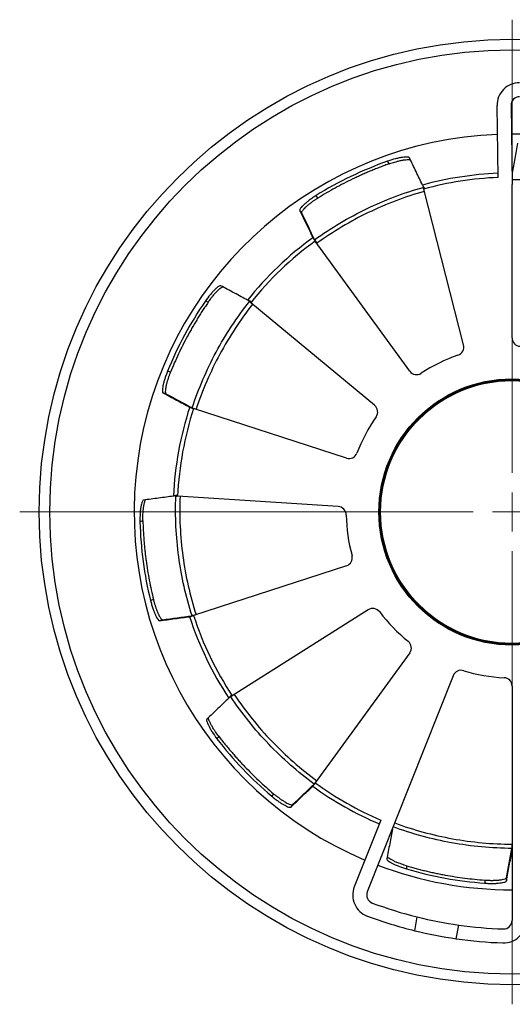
# Model space of a CAD drawing. Header units: millimetres. Extents: x 58 to 97, y 55 to 167.
# Tile 3 of 4: x 58 to 71, y 141 to 167. Entities that reach past the tile are written whole.
import ezdxf

# ---------------------------------------------------------------- set-up
doc = ezdxf.new("R2010")
doc.units = ezdxf.units.MM

# ---------------------------------------------------------------- blocks, each defined once
blk = doc.blocks.new('SW_CENTERMARKSYMBOL_0')
at = {"color": 0, "linetype": 'Continuous', "lineweight": 18}
for p, q in [((0, 1), (0, 12.596)), ((0, 0), (0, 0.5)), ((-1, 0), (-12.596, 0)), ((0, 0), (-0.5, 0)), ((0, 0), (0, -0.5)), ((0, 0), (0.5, 0)), ((0, -1), (0, -12.596))]:
    blk.add_line(p, q, dxfattribs=at)
blk = doc.blocks.new('SW_CENTERMARKSYMBOL_2')
at = {"color": 0, "linetype": 'Continuous', "lineweight": 18}
for p, q in [((0, 1), (0, 9.774)), ((0, 0), (0, 0.5)), ((-1, 0), (-9.774, 0)), ((0, 0), (-0.5, 0)), ((0, 0), (0, -0.5)), ((0, 0), (0.5, 0)), ((1, 0), (9.774, 0)), ((0, -1), (0, -9.774))]:
    blk.add_line(p, q, dxfattribs=at)

msp = doc.modelspace()

# ---------------------------------------------------------------- linework, layer by layer
at = {"color": 7, "linetype": 'Continuous', "lineweight": 25}
for p, q in [((70.413, 162.502), (70.382, 164.341)), ((70.74, 164.347), (70.773, 162.323)), ((67.632, 162.854), (67.585, 162.918)), ((70.771, 162.616), (70.768, 162.616)), ((70.77, 162.602), (70.768, 162.602)), ((70.771, 162.602), (70.77, 162.602)), ((70.771, 162.602), (70.771, 162.463)), ((70.773, 162.323), (70.768, 162.323)), ((70.768, 158.398), (70.768, 162.323)), ((65.801, 161.975), (65.754, 162.039)), ((69.526, 158.221), (68.506, 162.206)), ((65.383, 161.597), (65.337, 161.66)), ((65.681, 160.95), (65.68, 160.949)), ((65.681, 160.95), (65.774, 160.821)), ((68.15, 157.547), (65.733, 160.874)), ((62.993, 159.308), (62.918, 159.333)), ((67.249, 156.674), (64.082, 159.298)), ((62.028, 157.521), (61.953, 157.545)), ((61.913, 156.969), (61.838, 156.994)), ((62.534, 156.621), (62.685, 156.572)), ((62.534, 156.621), (62.534, 156.62)), ((66.531, 155.32), (62.621, 156.59)), ((66.316, 154.084), (62.211, 154.345)), ((61.324, 153.713), (61.249, 153.689)), ((66.531, 152.566), (62.621, 151.296)), ((61.595, 151.7), (61.52, 151.676)), ((67.083, 151.439), (63.609, 149.238)), ((61.825, 151.186), (61.75, 151.162)), ((62.533, 151.269), (62.683, 151.318)), ((62.533, 151.269), (62.533, 151.269)), ((68.15, 150.339), (65.733, 147.012)), ((69.259, 149.751), (67.064, 144.221)), ((70.768, 149.488), (70.768, 143.491)), ((63.571, 149.214), (63.593, 149.228)), ((63.263, 148.206), (63.217, 148.142)), ((65.677, 146.939), (65.77, 147.067)), ((65.677, 146.939), (65.678, 146.939)), ((65.678, 146.939), (65.679, 146.938)), ((64.665, 146.736), (64.619, 146.673)), ((65.154, 146.456), (65.107, 146.393)), ((67.41, 146.062), (66.732, 144.353)), ((67.703, 145.83), (67.705, 145.829)), ((70.766, 145.284), (70.766, 145.443)), ((70.766, 145.284), (70.767, 145.284)), ((70.768, 145.27), (70.766, 145.27)), ((70.767, 145.284), (70.768, 145.284)), ((68.068, 144.89), (68.068, 144.811)), ((70.067, 144.525), (70.067, 144.446)), ((70.627, 144.586), (70.627, 144.507)), ((68.279, 143.23), (68.343, 143.582)), ((69.339, 143.024), (69.403, 143.375))]:
    msp.add_line(p, q, dxfattribs=at)
at = {"color": 7, "linetype": 'Continuous', "lineweight": 25, "flags": 128}
for points in [[(68.495, 162.249), (68.499, 162.236), (68.502, 162.224)], [(65.68, 160.949), (65.68, 160.949), (65.68, 160.949), (65.68, 160.949), (65.679, 160.949), (65.679, 160.949), (65.679, 160.948), (65.679, 160.948), (65.679, 160.948)], [(65.679, 160.948), (65.684, 160.942), (65.689, 160.934), (65.695, 160.926), (65.702, 160.916), (65.709, 160.906), (65.717, 160.896), (65.725, 160.885), (65.733, 160.874)], [(64.047, 159.327), (64.058, 159.318), (64.067, 159.31)], [(62.534, 156.62), (62.534, 156.62), (62.534, 156.62), (62.534, 156.62), (62.534, 156.619), (62.534, 156.619), (62.533, 156.619), (62.533, 156.619), (62.533, 156.619)], [(62.533, 156.619), (62.541, 156.616), (62.55, 156.613), (62.56, 156.61), (62.571, 156.607), (62.583, 156.603), (62.595, 156.599), (62.608, 156.595), (62.621, 156.59)], [(62.166, 154.348), (62.18, 154.347), (62.193, 154.346)], [(62.533, 151.267), (62.541, 151.27), (62.55, 151.273), (62.56, 151.276), (62.571, 151.279), (62.583, 151.283), (62.595, 151.287), (62.608, 151.291), (62.621, 151.296)], [(62.533, 151.269), (62.533, 151.268), (62.533, 151.268), (62.533, 151.268), (62.533, 151.268), (62.533, 151.268), (62.533, 151.268), (62.533, 151.267), (62.533, 151.267)], [(65.679, 146.938), (65.684, 146.944), (65.689, 146.952), (65.695, 146.96), (65.702, 146.97), (65.709, 146.98), (65.717, 146.99), (65.725, 147.001), (65.733, 147.012)]]:
    msp.add_lwpolyline(points, dxfattribs=at)
at = {"color": 7, "linetype": 'Continuous', "lineweight": 25}
for radius in [12.096, 11.824, 3.407, 3.386, 3.364]:
    msp.add_circle((70.768, 153.943), radius, dxfattribs=at)
for centre, radius, start, end in [((70.956, 164.35), 0.573, 89.7539, 180.9432), ((70.956, 164.35), 0.216, 89.7539, 180.9432), ((70.768, 153.943), 9.668, 92.2171, 247.0839), ((70.768, 153.943), 9.668, 69.301, 90.0985), ((70.768, 153.943), 9.523, 109.5282, 121.7728), ((70.768, 153.943), 8.673, 92.3633, 105.3184), ((70.768, 153.943), 8.567, 92.3809, 105.3111), ((70.768, 153.943), 8.673, 125.9826, 141.3184), ((70.768, 153.943), 8.567, 126, 141.3111), ((70.768, 153.943), 9.523, 145.5282, 157.7728), ((69.31, 158.166), 0.224, 289.0571, 14.3578), ((70.984, 158.398), 0.216, 180, 267.2243), ((70.768, 153.943), 4.244, 109.0571, 123.2243), ((68.325, 157.674), 0.216, 216, 303.2243), ((70.768, 153.943), 8.673, 161.9826, 177.3184), ((70.768, 153.943), 8.567, 162, 177.3111), ((67.106, 156.502), 0.224, 325.0571, 50.3578), ((70.768, 153.943), 4.244, 145.0571, 159.2243), ((66.598, 155.525), 0.216, 252, 339.2243), ((66.301, 153.861), 0.224, 1.0571, 86.3578), ((70.768, 153.943), 9.523, 181.5282, 193.7728), ((70.768, 153.943), 4.244, 181.0571, 195.2243), ((66.465, 152.772), 0.216, 288, 15.2243), ((67.203, 151.251), 0.224, 37.0571, 122.3578), ((70.768, 153.943), 8.673, 197.9826, 213.3184), ((70.768, 153.943), 8.567, 198, 213.3111), ((70.768, 153.943), 4.244, 217.0571, 231.2243), ((67.975, 150.466), 0.216, 324, 51.2243), ((69.466, 149.669), 0.224, 73.0571, 158.3578), ((70.768, 153.943), 4.244, 253.0571, 267.2243), ((70.552, 149.488), 0.216, 0, 87.2243), ((70.768, 153.943), 9.523, 217.5282, 229.7728), ((70.768, 153.943), 8.673, 233.9826, 246.9377), ((70.768, 153.943), 8.567, 234, 246.92), ((70.768, 153.943), 9.668, 249.2025, 270), ((70.768, 153.943), 9.523, 253.5282, 265.7728), ((67.265, 144.141), 0.573, 158.3578, 249.5471), ((67.265, 144.141), 0.216, 158.3578, 249.5471), ((70.902, 153.892), 10.623, 249.5471, 256.0646), ((70.902, 153.892), 10.98, 249.5471, 256.1815), ((70.902, 153.892), 10.623, 256.0646, 261.8927), ((70.902, 153.892), 10.623, 261.8927, 268.0776), ((70.552, 143.491), 0.573, 268.0776, 0), ((70.552, 143.491), 0.216, 268.0776, 0), ((70.902, 153.892), 10.98, 256.1815, 261.8197), ((70.902, 153.892), 10.98, 261.8197, 268.0776)]:
    msp.add_arc(centre, radius, start, end, dxfattribs=at)
for points, knots in [([(70.91, 163.379), (70.899, 163.314), (70.887, 163.25), (70.875, 163.185), (70.863, 163.12), (70.851, 163.055), (70.839, 162.991), (70.817, 162.866), (70.794, 162.741), (70.771, 162.616)], [0, 0, 0, 0, 0.00622002, 0.00622002, 0.00622002, 0.01244004, 0.01244004, 0.01244004, 0.0244187, 0.0244187, 0.0244187, 0.0244187]), ([(68.142, 163.007), (68.139, 163.012), (68.133, 163.016), (68.115, 163.022), (68.102, 163.024), (68.072, 163.026), (68.053, 163.026), (68.012, 163.023), (67.988, 163.02), (67.937, 163.013), (67.909, 163.008), (67.85, 162.995), (67.819, 162.988), (67.723, 162.963), (67.654, 162.942), (67.585, 162.918)], [0, 0, 0, 0, 0.125, 0.125, 0.25, 0.25, 0.375, 0.375, 0.5, 0.5, 0.625, 0.625, 0.75, 0.75, 1, 1, 1, 1]), ([(68.477, 162.308), (68.451, 162.363), (68.424, 162.418), (68.398, 162.473), (68.369, 162.533), (68.341, 162.592), (68.312, 162.651), (68.255, 162.77), (68.198, 162.889), (68.142, 163.007)], [0.00046139, 0.00046139, 0.00046139, 0.00046139, 0.00622002, 0.00622002, 0.00622002, 0.01244004, 0.01244004, 0.01244004, 0.02488009, 0.02488009, 0.02488009, 0.02488009]), ([(67.632, 162.854), (67.592, 162.84), (67.512, 162.811), (67.393, 162.766), (67.275, 162.72), (67.157, 162.672), (67.04, 162.622), (66.923, 162.571), (66.808, 162.518), (66.654, 162.446), (66.464, 162.351), (66.24, 162.232), (66.018, 162.107), (65.873, 162.019), (65.801, 161.975)], [0, 0, 0, 0, 0.0625368, 0.125041, 0.1875237, 0.2499961, 0.3124693, 0.3749545, 0.4374629, 0.5000056, 0.6250438, 0.7499961, 0.8749517, 1, 1, 1, 1]), ([(67.632, 162.854), (67.676, 162.869), (67.744, 162.892), (67.827, 162.914), (67.881, 162.928), (67.927, 162.938), (67.97, 162.946), (68.025, 162.955), (68.083, 162.962), (68.132, 162.962), (68.158, 162.96), (68.165, 162.957), (68.166, 162.957)], [0, 0, 0, 0, 0.187908, 0.291935, 0.365104, 0.438252, 0.511318, 0.58427, 0.737449, 0.875675, 0.98676, 1, 1, 1, 1]), ([(65.713, 160.909), (65.924, 161.06), (66.14, 161.202), (66.585, 161.466), (66.812, 161.588), (67.512, 161.925), (67.997, 162.109), (68.495, 162.249)], [0, 0, 0, 0, 0.25, 0.25, 0.5, 0.5, 1, 1, 1, 1]), ([(68.53, 162.231), (68.516, 162.25), (68.504, 162.268), (68.485, 162.295), (68.479, 162.305), (68.477, 162.308)], [0, 0, 0, 0, 0.5, 0.5, 1, 1, 1, 1]), ([(73.772, 161.9), (73.292, 162.077), (72.798, 162.211), (72.043, 162.348), (71.79, 162.382), (71.282, 162.429), (71.027, 162.442), (70.771, 162.443)], [0, 0, 0, 0, 0.5, 0.5, 0.75, 0.75, 1, 1, 1, 1]), ([(65.754, 162.039), (65.723, 162.019), (65.694, 162), (65.636, 161.96), (65.607, 161.94), (65.554, 161.9), (65.529, 161.881), (65.482, 161.842), (65.461, 161.824), (65.423, 161.788), (65.406, 161.772), (65.378, 161.741), (65.366, 161.727), (65.339, 161.689), (65.332, 161.671), (65.337, 161.66)], [0, 0, 0, 0, 0.125, 0.125, 0.25, 0.25, 0.375, 0.375, 0.5, 0.5, 0.625, 0.625, 0.75, 0.75, 1, 1, 1, 1]), ([(68.522, 162.146), (68.03, 162.007), (67.55, 161.825), (66.86, 161.492), (66.635, 161.371), (66.196, 161.11), (65.982, 160.97), (65.774, 160.821)], [0, 0, 0, 0, 0.5, 0.5, 0.75, 0.75, 1, 1, 1, 1]), ([(65.801, 161.975), (65.791, 161.969), (65.773, 161.957), (65.745, 161.939), (65.718, 161.921), (65.691, 161.903), (65.665, 161.884), (65.639, 161.866), (65.614, 161.847), (65.591, 161.829), (65.568, 161.811), (65.546, 161.793), (65.525, 161.775), (65.506, 161.758), (65.478, 161.733), (65.439, 161.694), (65.402, 161.651), (65.384, 161.62), (65.381, 161.604), (65.383, 161.598), (65.383, 161.597)], [0, 0, 0, 0, 0.038446, 0.076878, 0.115318, 0.153782, 0.192279, 0.230811, 0.269381, 0.307984, 0.34662, 0.385286, 0.423982, 0.462714, 0.50149, 0.596405, 0.750974, 0.875302, 0.958436, 1, 1, 1, 1]), ([(65.337, 161.66), (65.365, 161.601), (65.394, 161.542), (65.422, 161.482), (65.451, 161.423), (65.479, 161.364), (65.508, 161.304), (65.563, 161.19), (65.618, 161.076), (65.673, 160.961)], [0, 0, 0, 0, 0.00622002, 0.00622002, 0.00622002, 0.01244004, 0.01244004, 0.01244004, 0.0244187, 0.0244187, 0.0244187, 0.0244187]), ([(65.774, 160.821), (65.759, 160.842), (65.744, 160.862), (65.722, 160.894), (65.715, 160.905), (65.713, 160.909)], [0, 0, 0, 0, 0.5, 0.5, 1, 1, 1, 1]), ([(63.316, 159.732), (63.31, 159.735), (63.303, 159.734), (63.285, 159.729), (63.274, 159.723), (63.248, 159.706), (63.233, 159.695), (63.201, 159.668), (63.184, 159.652), (63.147, 159.616), (63.127, 159.596), (63.087, 159.551), (63.066, 159.527), (63.002, 159.45), (62.959, 159.393), (62.918, 159.333)], [0, 0, 0, 0, 0.125, 0.125, 0.25, 0.25, 0.375, 0.375, 0.5, 0.5, 0.625, 0.625, 0.75, 0.75, 1, 1, 1, 1]), ([(63.998, 159.364), (63.944, 159.393), (63.89, 159.422), (63.837, 159.451), (63.779, 159.482), (63.721, 159.513), (63.663, 159.544), (63.547, 159.607), (63.431, 159.669), (63.316, 159.732)], [0.00046139, 0.00046139, 0.00046139, 0.00046139, 0.00622002, 0.00622002, 0.00622002, 0.01244004, 0.01244004, 0.01244004, 0.02488009, 0.02488009, 0.02488009, 0.02488009]), ([(62.993, 159.308), (63.02, 159.346), (63.062, 159.405), (63.115, 159.472), (63.151, 159.515), (63.182, 159.55), (63.212, 159.582), (63.251, 159.621), (63.295, 159.661), (63.334, 159.69), (63.356, 159.703), (63.364, 159.705), (63.365, 159.705)], [0, 0, 0, 0, 0.187908, 0.291935, 0.365104, 0.438252, 0.511318, 0.58427, 0.737448, 0.875675, 0.98676, 1, 1, 1, 1]), ([(62.993, 159.308), (62.969, 159.273), (62.921, 159.203), (62.852, 159.097), (62.783, 158.99), (62.716, 158.882), (62.651, 158.773), (62.586, 158.663), (62.524, 158.552), (62.442, 158.403), (62.344, 158.215), (62.232, 157.987), (62.127, 157.756), (62.061, 157.599), (62.028, 157.521)], [0, 0, 0, 0, 0.062537, 0.125041, 0.187524, 0.249996, 0.312469, 0.374954, 0.437463, 0.500006, 0.625044, 0.749996, 0.874952, 1, 1, 1, 1]), ([(62.584, 156.607), (62.666, 156.853), (62.758, 157.095), (62.962, 157.57), (63.074, 157.802), (63.442, 158.486), (63.726, 158.92), (64.047, 159.327)], [0, 0, 0, 0, 0.25, 0.25, 0.5, 0.5, 1, 1, 1, 1]), ([(64.129, 159.259), (63.813, 158.857), (63.532, 158.428), (63.169, 157.752), (63.058, 157.522), (62.856, 157.054), (62.765, 156.815), (62.685, 156.572)], [0, 0, 0, 0, 0.5, 0.5, 0.75, 0.75, 1, 1, 1, 1]), ([(64.085, 159.333), (64.064, 159.34), (64.043, 159.347), (64.012, 159.358), (64.001, 159.362), (63.998, 159.364)], [0, 0, 0, 0, 0.5, 0.5, 1, 1, 1, 1]), ([(61.953, 157.545), (61.94, 157.512), (61.927, 157.478), (61.903, 157.412), (61.892, 157.379), (61.872, 157.316), (61.864, 157.285), (61.849, 157.227), (61.842, 157.199), (61.832, 157.148), (61.829, 157.125), (61.824, 157.083), (61.822, 157.065), (61.823, 157.019), (61.828, 156.999), (61.838, 156.994)], [0, 0, 0, 0, 0.125, 0.125, 0.25, 0.25, 0.375, 0.375, 0.5, 0.5, 0.625, 0.625, 0.75, 0.75, 1, 1, 1, 1]), ([(62.028, 157.521), (62.024, 157.511), (62.016, 157.49), (62.004, 157.459), (61.993, 157.429), (61.982, 157.398), (61.972, 157.368), (61.962, 157.338), (61.953, 157.308), (61.944, 157.279), (61.936, 157.251), (61.929, 157.224), (61.923, 157.198), (61.917, 157.172), (61.91, 157.136), (61.9, 157.081), (61.896, 157.025), (61.9, 156.989), (61.907, 156.974), (61.911, 156.971), (61.913, 156.97)], [0, 0, 0, 0, 0.038446, 0.076878, 0.115318, 0.153782, 0.192279, 0.230811, 0.269381, 0.307984, 0.34662, 0.385286, 0.423982, 0.462714, 0.50149, 0.596405, 0.750974, 0.875302, 0.958436, 1, 1, 1, 1]), ([(61.838, 156.994), (61.896, 156.963), (61.954, 156.931), (62.012, 156.9), (62.07, 156.869), (62.128, 156.838), (62.186, 156.806), (62.297, 156.746), (62.409, 156.686), (62.52, 156.626)], [0, 0, 0, 0, 0.00622002, 0.00622002, 0.00622002, 0.01244004, 0.01244004, 0.01244004, 0.0244187, 0.0244187, 0.0244187, 0.0244187]), ([(62.685, 156.572), (62.66, 156.58), (62.637, 156.588), (62.6, 156.601), (62.588, 156.605), (62.584, 156.607)], [0, 0, 0, 0, 0.5, 0.5, 1, 1, 1, 1]), ([(61.336, 154.246), (61.331, 154.245), (61.325, 154.24), (61.313, 154.225), (61.308, 154.214), (61.297, 154.185), (61.291, 154.168), (61.281, 154.127), (61.276, 154.104), (61.268, 154.053), (61.264, 154.025), (61.257, 153.965), (61.255, 153.933), (61.249, 153.834), (61.247, 153.762), (61.249, 153.689)], [0, 0, 0, 0, 0.125, 0.125, 0.25, 0.25, 0.375, 0.375, 0.5, 0.5, 0.625, 0.625, 0.75, 0.75, 1, 1, 1, 1]), ([(61.324, 153.713), (61.324, 153.76), (61.323, 153.832), (61.327, 153.917), (61.331, 153.973), (61.336, 154.02), (61.341, 154.063), (61.349, 154.118), (61.361, 154.176), (61.376, 154.223), (61.386, 154.246), (61.391, 154.252), (61.392, 154.253)], [0, 0, 0, 0, 0.187908, 0.291935, 0.365104, 0.438253, 0.511318, 0.58427, 0.737449, 0.875675, 0.98676, 1, 1, 1, 1]), ([(62.105, 154.349), (62.044, 154.341), (61.984, 154.333), (61.923, 154.324), (61.858, 154.316), (61.793, 154.307), (61.727, 154.298), (61.597, 154.281), (61.467, 154.263), (61.336, 154.246)], [0.00046139, 0.00046139, 0.00046139, 0.00046139, 0.00622002, 0.00622002, 0.00622002, 0.01244004, 0.01244004, 0.01244004, 0.02488009, 0.02488009, 0.02488009, 0.02488009]), ([(62.194, 154.375), (62.172, 154.368), (62.152, 154.362), (62.12, 154.352), (62.108, 154.349), (62.105, 154.349)], [0, 0, 0, 0, 0.5, 0.5, 1, 1, 1, 1]), ([(62.581, 151.288), (62.503, 151.535), (62.435, 151.785), (62.321, 152.288), (62.275, 152.543), (62.171, 153.312), (62.146, 153.83), (62.166, 154.348)], [0, 0, 0, 0, 0.25, 0.25, 0.5, 0.5, 1, 1, 1, 1]), ([(62.273, 154.341), (62.253, 153.83), (62.278, 153.318), (62.381, 152.558), (62.427, 152.307), (62.539, 151.809), (62.606, 151.562), (62.683, 151.318)], [0, 0, 0, 0, 0.5, 0.5, 0.75, 0.75, 1, 1, 1, 1]), ([(61.324, 153.713), (61.326, 153.671), (61.328, 153.586), (61.334, 153.459), (61.342, 153.332), (61.351, 153.205), (61.362, 153.079), (61.375, 152.952), (61.389, 152.826), (61.411, 152.658), (61.442, 152.448), (61.486, 152.197), (61.536, 151.948), (61.575, 151.783), (61.595, 151.7)], [0, 0, 0, 0, 0.062537, 0.125041, 0.187524, 0.249996, 0.312469, 0.374954, 0.437463, 0.500006, 0.625044, 0.749996, 0.874952, 1, 1, 1, 1]), ([(61.52, 151.676), (61.528, 151.641), (61.538, 151.606), (61.557, 151.539), (61.568, 151.506), (61.589, 151.442), (61.6, 151.413), (61.622, 151.357), (61.633, 151.33), (61.655, 151.283), (61.666, 151.262), (61.686, 151.226), (61.696, 151.21), (61.723, 151.173), (61.739, 151.161), (61.75, 151.162)], [0, 0, 0, 0, 0.125, 0.125, 0.25, 0.25, 0.375, 0.375, 0.5, 0.5, 0.625, 0.625, 0.75, 0.75, 1, 1, 1, 1]), ([(61.595, 151.7), (61.597, 151.69), (61.603, 151.668), (61.611, 151.636), (61.62, 151.605), (61.629, 151.573), (61.639, 151.543), (61.648, 151.513), (61.658, 151.484), (61.668, 151.456), (61.679, 151.428), (61.689, 151.402), (61.699, 151.377), (61.709, 151.353), (61.725, 151.319), (61.749, 151.269), (61.779, 151.221), (61.804, 151.194), (61.818, 151.186), (61.823, 151.186), (61.825, 151.186)], [0, 0, 0, 0, 0.038446, 0.076878, 0.115318, 0.153782, 0.192279, 0.230811, 0.269381, 0.307984, 0.34662, 0.385286, 0.423982, 0.462714, 0.50149, 0.596405, 0.750974, 0.875302, 0.958436, 1, 1, 1, 1]), ([(61.75, 151.162), (61.816, 151.171), (61.881, 151.18), (61.946, 151.188), (62.011, 151.197), (62.076, 151.206), (62.142, 151.215), (62.267, 151.231), (62.393, 151.248), (62.519, 151.265)], [0, 0, 0, 0, 0.00622002, 0.00622002, 0.00622002, 0.01244004, 0.01244004, 0.01244004, 0.0244187, 0.0244187, 0.0244187, 0.0244187]), ([(62.683, 151.318), (62.659, 151.31), (62.635, 151.303), (62.598, 151.292), (62.585, 151.288), (62.581, 151.288)], [0, 0, 0, 0, 0.5, 0.5, 1, 1, 1, 1]), ([(63.521, 149.179), (63.477, 149.137), (63.432, 149.095), (63.388, 149.052), (63.341, 149.007), (63.293, 148.962), (63.245, 148.916), (63.15, 148.825), (63.055, 148.734), (62.96, 148.644)], [0.00046139, 0.00046139, 0.00046139, 0.00046139, 0.00622002, 0.00622002, 0.00622002, 0.01244004, 0.01244004, 0.01244004, 0.02488009, 0.02488009, 0.02488009, 0.02488009]), ([(63.578, 149.253), (63.564, 149.234), (63.551, 149.217), (63.531, 149.19), (63.523, 149.181), (63.521, 149.179)], [0, 0, 0, 0, 0.5, 0.5, 1, 1, 1, 1]), ([(65.705, 146.983), (65.497, 147.136), (65.295, 147.298), (64.907, 147.639), (64.72, 147.818), (64.184, 148.379), (63.859, 148.784), (63.571, 149.214)], [0, 0, 0, 0, 0.25, 0.25, 0.5, 0.5, 1, 1, 1, 1]), ([(63.661, 149.271), (63.946, 148.846), (64.267, 148.447), (64.797, 147.893), (64.982, 147.716), (65.365, 147.379), (65.564, 147.219), (65.77, 147.067)], [0, 0, 0, 0, 0.5, 0.5, 0.75, 0.75, 1, 1, 1, 1]), ([(62.96, 148.644), (62.956, 148.64), (62.954, 148.633), (62.954, 148.614), (62.955, 148.601), (62.963, 148.571), (62.969, 148.554), (62.985, 148.515), (62.995, 148.494), (63.018, 148.447), (63.031, 148.423), (63.061, 148.37), (63.078, 148.343), (63.131, 148.259), (63.172, 148.2), (63.217, 148.142)], [0, 0, 0, 0, 0.125, 0.125, 0.25, 0.25, 0.375, 0.375, 0.5, 0.5, 0.625, 0.625, 0.75, 0.75, 1, 1, 1, 1]), ([(63.263, 148.206), (63.235, 148.243), (63.192, 148.301), (63.145, 148.373), (63.116, 148.42), (63.092, 148.461), (63.071, 148.499), (63.045, 148.549), (63.021, 148.602), (63.005, 148.649), (63, 148.674), (63, 148.681), (63, 148.682)], [0, 0, 0, 0, 0.187908, 0.291935, 0.365104, 0.438252, 0.511318, 0.58427, 0.737449, 0.875675, 0.98676, 1, 1, 1, 1]), ([(63.263, 148.206), (63.289, 148.173), (63.341, 148.105), (63.42, 148.006), (63.501, 147.908), (63.583, 147.811), (63.667, 147.715), (63.751, 147.62), (63.837, 147.526), (63.953, 147.403), (64.102, 147.251), (64.285, 147.074), (64.472, 146.902), (64.601, 146.792), (64.665, 146.736)], [0, 0, 0, 0, 0.062537, 0.125041, 0.187524, 0.249996, 0.312469, 0.374954, 0.437463, 0.500006, 0.625044, 0.749996, 0.874952, 1, 1, 1, 1]), ([(65.107, 146.393), (65.155, 146.438), (65.202, 146.483), (65.25, 146.529), (65.298, 146.574), (65.345, 146.62), (65.393, 146.665), (65.485, 146.752), (65.576, 146.84), (65.668, 146.928)], [0, 0, 0, 0, 0.00622002, 0.00622002, 0.00622002, 0.01244004, 0.01244004, 0.01244004, 0.0244187, 0.0244187, 0.0244187, 0.0244187]), ([(65.77, 147.067), (65.755, 147.047), (65.74, 147.027), (65.717, 146.996), (65.708, 146.985), (65.705, 146.983)], [0, 0, 0, 0, 0.5, 0.5, 1, 1, 1, 1]), ([(64.619, 146.673), (64.646, 146.649), (64.674, 146.627), (64.73, 146.584), (64.758, 146.563), (64.812, 146.525), (64.838, 146.507), (64.889, 146.474), (64.914, 146.46), (64.959, 146.435), (64.98, 146.424), (65.018, 146.406), (65.035, 146.399), (65.079, 146.386), (65.099, 146.385), (65.107, 146.393)], [0, 0, 0, 0, 0.125, 0.125, 0.25, 0.25, 0.375, 0.375, 0.5, 0.5, 0.625, 0.625, 0.75, 0.75, 1, 1, 1, 1]), ([(64.665, 146.736), (64.673, 146.729), (64.69, 146.715), (64.716, 146.694), (64.742, 146.674), (64.767, 146.654), (64.793, 146.635), (64.819, 146.616), (64.844, 146.599), (64.868, 146.582), (64.893, 146.566), (64.917, 146.55), (64.94, 146.536), (64.962, 146.523), (64.994, 146.504), (65.043, 146.479), (65.096, 146.457), (65.131, 146.45), (65.147, 146.452), (65.152, 146.455), (65.154, 146.456)], [0, 0, 0, 0, 0.038446, 0.076878, 0.115318, 0.153782, 0.192279, 0.230811, 0.269381, 0.307984, 0.34662, 0.385286, 0.423982, 0.462714, 0.50149, 0.596405, 0.750974, 0.875302, 0.958436, 1, 1, 1, 1]), ([(70.764, 145.336), (70.505, 145.337), (70.246, 145.35), (69.732, 145.398), (69.476, 145.433), (68.712, 145.571), (68.211, 145.708), (67.725, 145.887)], [0, 0, 0, 0, 0.25, 0.25, 0.5, 0.5, 1, 1, 1, 1]), ([(67.765, 145.986), (68.245, 145.809), (68.739, 145.675), (69.494, 145.538), (69.747, 145.504), (70.255, 145.457), (70.51, 145.444), (70.766, 145.443)], [0, 0, 0, 0, 0.5, 0.5, 0.75, 0.75, 1, 1, 1, 1]), ([(67.705, 145.829), (67.694, 145.769), (67.683, 145.709), (67.672, 145.649), (67.661, 145.584), (67.649, 145.519), (67.637, 145.454), (67.613, 145.325), (67.59, 145.195), (67.566, 145.066)], [0.00046139, 0.00046139, 0.00046139, 0.00046139, 0.00622002, 0.00622002, 0.00622002, 0.01244004, 0.01244004, 0.01244004, 0.02488009, 0.02488009, 0.02488009, 0.02488009]), ([(70.766, 145.443), (70.766, 145.417), (70.766, 145.392), (70.765, 145.353), (70.764, 145.34), (70.764, 145.336)], [0, 0, 0, 0, 0.5, 0.5, 1, 1, 1, 1]), ([(68.068, 144.89), (68.024, 144.904), (67.955, 144.925), (67.875, 144.956), (67.823, 144.977), (67.78, 144.996), (67.741, 145.014), (67.691, 145.039), (67.64, 145.068), (67.6, 145.097), (67.581, 145.114), (67.576, 145.12), (67.576, 145.121)], [0, 0, 0, 0, 0.187908, 0.291935, 0.365104, 0.438252, 0.511318, 0.58427, 0.737448, 0.875675, 0.98676, 1, 1, 1, 1]), ([(70.627, 144.507), (70.638, 144.572), (70.65, 144.636), (70.662, 144.701), (70.674, 144.766), (70.686, 144.831), (70.697, 144.895), (70.72, 145.02), (70.743, 145.145), (70.766, 145.27)], [0, 0, 0, 0, 0.00622002, 0.00622002, 0.00622002, 0.01244004, 0.01244004, 0.01244004, 0.0244187, 0.0244187, 0.0244187, 0.0244187]), ([(67.566, 145.066), (67.565, 145.06), (67.567, 145.053), (67.579, 145.038), (67.588, 145.029), (67.611, 145.009), (67.626, 144.999), (67.662, 144.977), (67.682, 144.965), (67.728, 144.941), (67.753, 144.929), (67.809, 144.904), (67.838, 144.892), (67.931, 144.855), (67.999, 144.832), (68.068, 144.811)], [0, 0, 0, 0, 0.125, 0.125, 0.25, 0.25, 0.375, 0.375, 0.5, 0.5, 0.625, 0.625, 0.75, 0.75, 1, 1, 1, 1]), ([(68.068, 144.89), (68.109, 144.878), (68.191, 144.854), (68.313, 144.821), (68.436, 144.789), (68.56, 144.759), (68.684, 144.73), (68.808, 144.703), (68.933, 144.678), (69.099, 144.646), (69.308, 144.611), (69.56, 144.575), (69.813, 144.546), (69.982, 144.532), (70.067, 144.525)], [0, 0, 0, 0, 0.062537, 0.125041, 0.187524, 0.249996, 0.312469, 0.374954, 0.437463, 0.500006, 0.625044, 0.749996, 0.874952, 1, 1, 1, 1]), ([(70.067, 144.525), (70.078, 144.524), (70.1, 144.523), (70.133, 144.521), (70.165, 144.52), (70.198, 144.519), (70.23, 144.518), (70.261, 144.518), (70.292, 144.519), (70.322, 144.52), (70.351, 144.521), (70.38, 144.523), (70.407, 144.525), (70.433, 144.527), (70.469, 144.531), (70.524, 144.539), (70.58, 144.552), (70.612, 144.567), (70.624, 144.578), (70.626, 144.584), (70.627, 144.586)], [0, 0, 0, 0, 0.038446, 0.076878, 0.115318, 0.153782, 0.192279, 0.230811, 0.269381, 0.307984, 0.34662, 0.385286, 0.423982, 0.462714, 0.50149, 0.596405, 0.750974, 0.875302, 0.958436, 1, 1, 1, 1]), ([(70.067, 144.446), (70.103, 144.444), (70.138, 144.442), (70.209, 144.44), (70.243, 144.439), (70.31, 144.44), (70.342, 144.441), (70.402, 144.445), (70.431, 144.448), (70.482, 144.454), (70.505, 144.457), (70.546, 144.466), (70.564, 144.47), (70.608, 144.485), (70.625, 144.496), (70.627, 144.507)], [0, 0, 0, 0, 0.125, 0.125, 0.25, 0.25, 0.375, 0.375, 0.5, 0.5, 0.625, 0.625, 0.75, 0.75, 1, 1, 1, 1])]:
    msp.add_open_spline(points, degree=3, knots=knots, dxfattribs=at)
for points in [[(70.771, 162.616), (70.771, 162.614), (70.77, 162.609), (70.77, 162.602)], [(68.502, 162.224), (68.511, 162.226), (68.52, 162.229), (68.53, 162.231)], [(68.506, 162.206), (68.505, 162.212), (68.503, 162.218), (68.502, 162.224)], [(65.383, 161.597), (65.493, 161.368), (65.603, 161.139), (65.713, 160.909)], [(65.673, 160.961), (65.674, 160.959), (65.676, 160.955), (65.68, 160.949)], [(64.067, 159.31), (64.073, 159.317), (64.079, 159.325), (64.085, 159.333)], [(64.082, 159.298), (64.077, 159.302), (64.072, 159.306), (64.067, 159.31)], [(61.913, 156.97), (62.137, 156.849), (62.36, 156.728), (62.584, 156.607)], [(62.52, 156.626), (62.522, 156.625), (62.527, 156.623), (62.534, 156.62)], [(62.193, 154.346), (62.193, 154.356), (62.193, 154.365), (62.194, 154.375)], [(62.211, 154.345), (62.205, 154.345), (62.199, 154.346), (62.193, 154.346)], [(61.825, 151.186), (62.077, 151.22), (62.329, 151.254), (62.581, 151.288)], [(62.519, 151.265), (62.521, 151.266), (62.526, 151.267), (62.533, 151.269)], [(63.593, 149.228), (63.588, 149.236), (63.583, 149.244), (63.578, 149.253)], [(63.609, 149.238), (63.604, 149.235), (63.599, 149.232), (63.593, 149.228)], [(65.154, 146.456), (65.337, 146.632), (65.521, 146.807), (65.705, 146.983)], [(65.668, 146.928), (65.67, 146.929), (65.673, 146.933), (65.678, 146.939)], [(70.627, 144.586), (70.672, 144.836), (70.718, 145.086), (70.764, 145.336)], [(70.766, 145.27), (70.766, 145.272), (70.767, 145.277), (70.767, 145.284)]]:
    msp.add_open_spline(points, degree=3, dxfattribs=at)

# ---------------------------------------------------------------- block references
at = {"color": 7, "linetype": 'Continuous', "lineweight": 18}
for name, p in [('SW_CENTERMARKSYMBOL_0', (70.768, 153.943)), ('SW_CENTERMARKSYMBOL_2', (70.77, 153.943))]:
    msp.add_blockref(name, p, dxfattribs=at)

doc.saveas('drawing.dxf')
